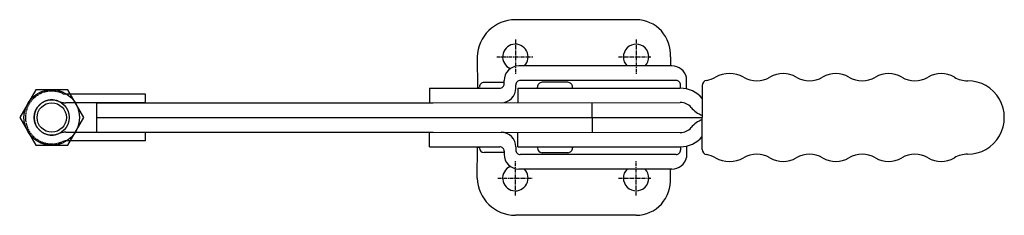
# Model space of a CAD drawing. Extents: x 171 to 507, y 417 to 484.
import ezdxf

# ---------------------------------------------------------------- set-up
doc = ezdxf.new("R2010")
doc.units = 0
doc.linetypes.add('CENTER', pattern=[2, 1.25, -0.25, 0.25, -0.25])
doc.linetypes.add('HIDDEN', pattern=[0.375, 0.25, -0.125])
doc.layers.get('0').update_dxf_attribs({"linetype": 'CONTINUOUS'})
doc.layers.add('BRAUER-1', color=1, linetype='CENTER')
doc.layers.add('BRAUER-2', color=4, linetype='HIDDEN')

# ---------------------------------------------------------------- blocks, each defined once
blk = doc.blocks.new('H4502AP_SP')
for p, q in [((-37.475, 9.482978), (-42.95, 0)), ((-26.524999, 9.482978), (-37.475, 9.482978)), ((0, 7.999999), (-27.204168, 8)), ((-21.05, 0), (-26.524999, 9.482978)), ((0, 4.999999), (0, 7.999999)), ((0, 4.999999), (-27.204169, 5)), ((-42.95, 0), (-37.475, -9.482978)), ((-26.525, -9.482978), (-21.05, 0)), ((-27.204169, -5), (0, -5.000001)), ((0, -8.000001), (0, -5.000001)), ((-37.475, -9.482978), (-26.525, -9.482978)), ((0, -8.000001), (-27.204169, -8))]:
    blk.add_line(p, q)
for radius in [9.482978, 6, 5]:
    blk.add_circle((-32, 0), radius)
at = {"layer": 'BRAUER-2'}
for centre, radius, start, end in [((-32, 0), 9, 66.443524, 293.556461), ((-27.204168, 11), 3, 246.443564, 270), ((-32, 0), 6, 66.443524, 293.556458), ((-27.204168, 11), 6, 246.443544, 269.99999), ((-27.204169, -11), 6, 90, 113.556463), ((-27.204169, -11), 3, 90, 113.556463)]:
    blk.add_arc(centre, radius, start, end, dxfattribs=at)

msp = doc.modelspace()

# ---------------------------------------------------------------- linework, layer by layer
for p, q in [((381.270001, 483.999999), (340.000001, 484)), ((327.000001, 471.3), (327.018086, 460.627121)), ((392.970001, 471.299999), (392.970001, 468.249999)), ((393.404377, 468.249999), (341.157035, 468.25)), ((398.404376, 460.423403), (398.404376, 464.249999)), ((310.711088, 460.59898), (334.661449, 460.639564)), ((327.40642, 460.637946), (327.40642, 461.037946)), ((336.158065, 462.637946), (329.30642, 462.637946)), ((336.158905, 462.142104), (336.157042, 463.241528)), ((340.161346, 460.704845), (340.15958, 461.747458)), ((340.820006, 460.65), (340.820005, 455.65)), ((340.820006, 460.65), (396.320006, 460.649999)), ((394.904376, 463.249999), (341.659578, 463.25)), ((347.520006, 460.65), (347.520006, 461.05)), ((357.920006, 462.65), (349.120006, 462.65)), ((359.520006, 460.65), (359.520006, 461.05)), ((396.404376, 460.649632), (396.404376, 461.749999)), ((403.820002, 461.539997), (403.82, 450.649999)), ((310.711088, 460.59898), (310.719465, 455.654948)), ((197.000002, 455.650004), (311.93925, 455.650001)), ((197.000002, 455.650004), (197.000002, 445.650004)), ((307.800008, 455.650001), (396.320005, 455.799999)), ((366.220005, 450.649999), (366.220005, 455.649999)), ((197.000002, 450.650004), (311.93925, 450.650001)), ((307.800007, 450.650001), (403.82, 450.649999)), ((366.220005, 450.649999), (366.220005, 445.649999)), ((403.820001, 439.76), (403.82, 450.649999)), ((197.000002, 445.650004), (311.93925, 445.650001)), ((307.800008, 445.650001), (396.320005, 445.499999)), ((310.711087, 440.701021), (310.719465, 445.645054)), ((340.820005, 440.65), (340.820005, 445.65)), ((310.711087, 440.701021), (334.661449, 440.660436)), ((327, 430), (327.018086, 440.67288)), ((327.406419, 440.662055), (327.406419, 440.262055)), ((340.161346, 440.595156), (340.159579, 439.552542)), ((340.820005, 440.65), (396.320005, 440.649999)), ((347.520005, 440.65), (347.520005, 440.25)), ((359.520005, 440.65), (359.520005, 440.25)), ((396.404376, 440.650366), (396.404376, 439.549999)), ((398.404376, 440.876594), (398.404376, 437.049999)), ((336.158064, 438.662054), (329.306419, 438.662055)), ((336.158905, 439.157896), (336.157042, 438.058473)), ((394.904376, 438.049999), (341.659577, 438.05)), ((357.920005, 438.65), (349.120005, 438.65)), ((393.404376, 433.049999), (341.157034, 433.05)), ((392.97, 429.999999), (392.97, 433.049999)), ((381.27, 417.299999), (340, 417.3))]:
    msp.add_line(p, q)
for centre, radius, start, end in [((339.956503, 471.040983), 12.95909, 89.80768, 178.854735), ((381.118347, 472.120916), 11.880051, 356.037678, 89.268583), ((340.000001, 471.3), 4.349994, 315.480626, 246.271486), ((381.235001, 471.299999), 4.349999, 315.480691, 224.51934), ((341.157035, 463.25), 5, 89.999999, 180.097082), ((393.53761, 463.291541), 4.960248, 11.141216, 91.539174), ((403.820004, 472.188941), 9, 279.594055, 299.999995), ((413.12, 455.443545), 10.156936, 61.797859, 118.202102), ((422.420004, 472.188936), 9, 239.999987, 299.999995), ((431.42, 456.600476), 9, 59.999987, 119.999974), ((440.420004, 472.188931), 9, 239.999984, 299.999995), ((449.42, 456.600471), 9.000004, 60, 119.999974), ((458.420004, 472.188931), 9, 239.999987, 299.999995), ((467.42, 456.600471), 9, 59.999984, 119.999974), ((476.420004, 472.188926), 9, 239.999987, 299.999995), ((485.42, 456.600466), 9, 59.999987, 119.999974), ((494.420004, 472.188921), 9, 239.999984, 269.999994), ((329.30642, 461.037946), 1.6, 89.999999, 180), ((334.658907, 462.139562), 1.5, 270.097097, 0.097098), ((335.161354, 460.696372), 5, 270.097082, 0.097098), ((341.659577, 461.75), 1.5, 89.999999, 180.097097), ((349.120006, 461.05), 1.6, 89.999999, 180), ((357.920006, 461.05), 1.6, 0, 90.000009), ((394.904376, 461.749999), 1.5, 0, 90.000009), ((396.320005, 450.949999), 9.7, 39.35829, 89.999999), ((405.620002, 461.539997), 1.8, 99.594055, 180), ((494.420003, 450.649986), 12.538935, 269.999989, 89.999995), ((396.320005, 450.949999), 4.85, 40.244301, 89.999999), ((407.425972, 460.349998), 9.7, 220.244303, 248.176434), ((396.320005, 450.349999), 4.85, 269.999998, 319.75569), ((407.425972, 440.949998), 9.7, 111.823564, 139.755694), ((335.161353, 440.603628), 5, 359.902899, 89.902907), ((396.320005, 450.349999), 9.7, 269.999998, 320.641702), ((334.658907, 439.160438), 1.5, 359.902899, 89.902903), ((329.306419, 440.262055), 1.6, 180, 269.999998), ((341.157034, 438.05), 5, 179.902907, 269.999998), ((341.659577, 439.55), 1.5, 179.902903, 269.999998), ((349.120005, 440.25), 1.6, 180, 269.999998), ((357.920005, 440.25), 1.6, 269.999998, 0), ((394.904376, 439.549999), 1.5, 269.999998, 0), ((405.620001, 439.76), 1.8, 180, 260.405931), ((403.820001, 429.111056), 9, 59.999989, 80.405932), ((422.420001, 429.111056), 9, 59.999989, 119.999999), ((440.420001, 429.111061), 9, 59.999989, 120.000002), ((458.420001, 429.111056), 9, 59.999989, 120.000002), ((476.420001, 429.111055), 9, 59.999989, 119.999999), ((494.420001, 429.111055), 9, 89.99999, 119.999999), ((340, 430), 4.349994, 113.728511, 44.519374), ((393.53761, 438.008457), 4.960248, 268.460832, 348.858783), ((413.120001, 445.856449), 10.156936, 241.797882, 298.202128), ((431.420001, 444.699518), 9, 240.000024, 299.999999), ((449.420001, 444.699518), 9.000004, 240.000009, 299.999983), ((467.420001, 444.699513), 9, 240.000009, 299.999999), ((485.420001, 444.699513), 9, 240.000009, 299.999999), ((381.235, 429.999999), 4.349999, 135.480657, 44.519309), ((339.956502, 430.259017), 12.95909, 181.145265, 270.192317), ((381.118346, 429.179082), 11.880051, 270.731425, 3.962322)]:
    msp.add_arc(centre, radius, start, end)
at = {"layer": 'BRAUER-1'}
for p, q in [((340.000001, 477.3), (340.000001, 465.3)), ((381.235001, 477.299999), (381.235001, 465.299999)), ((333.700001, 471.3), (346.000001, 471.3)), ((375.235001, 471.299999), (386.235001, 471.299999)), ((340, 424), (340, 436)), ((381.235, 423.999999), (381.235, 435.999999)), ((334, 430), (346, 430)), ((375.235, 429.999999), (386.235, 429.999999))]:
    msp.add_line(p, q, dxfattribs=at)

# ---------------------------------------------------------------- block references
msp.add_blockref('H4502AP_SP', (213.678815, 450.650004))

doc.saveas('drawing.dxf')
